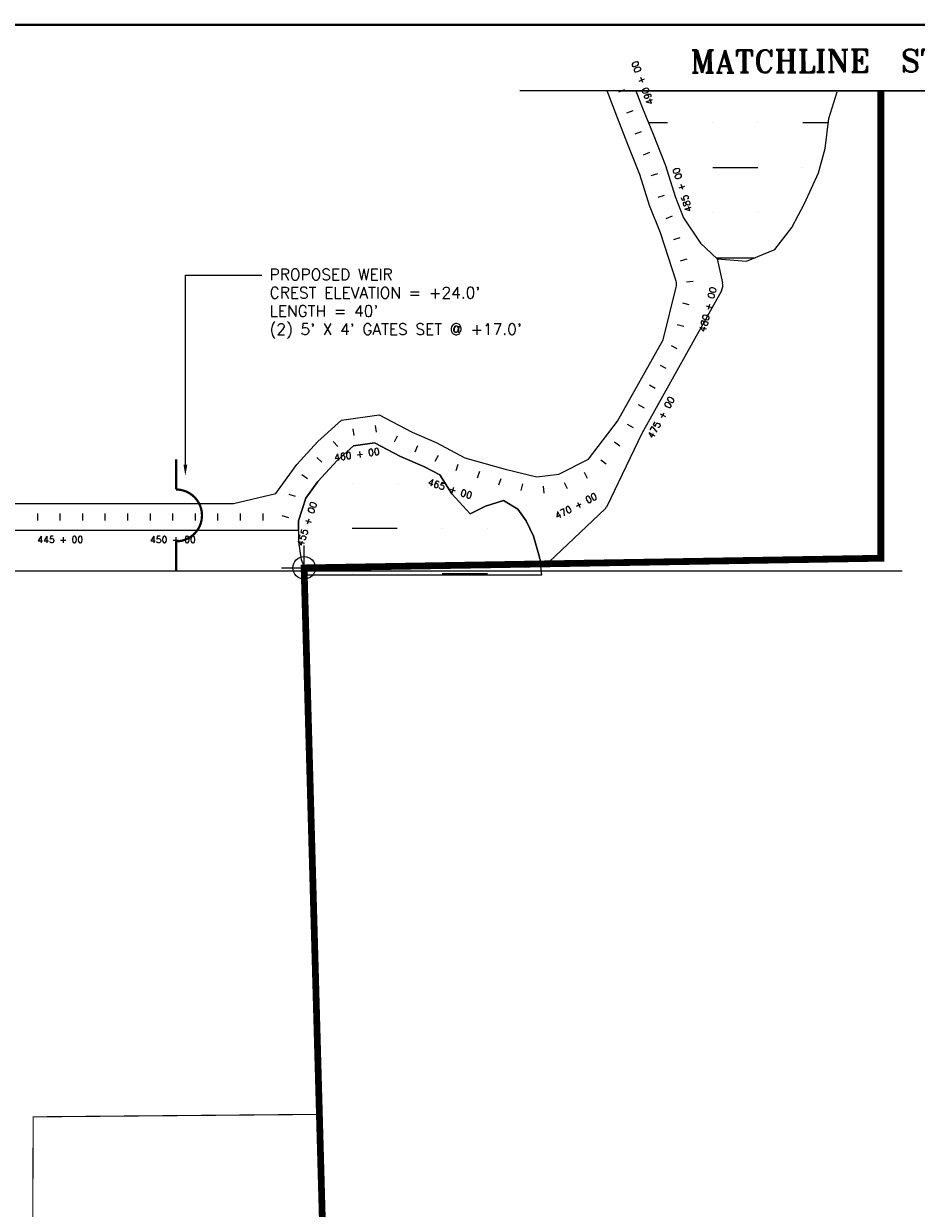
# Model space of a CAD drawing. Extents: x 252033 to 268820, y 783911 to 794638.
# Tile 3 of 5: x 256142 to 260104, y 789384 to 794638. Entities that reach past the tile are written whole.
import ezdxf
from ezdxf.enums import TextEntityAlignment as Align

# ---------------------------------------------------------------- set-up
doc = ezdxf.new("R2010")
doc.units = 0
doc.header["$LTSCALE"] = 800
doc.header["$PDMODE"] = 34
doc.header["$PDSIZE"] = 100
doc.linetypes.add('CENTER', pattern=[0])
doc.linetypes.add('DASHED', pattern=[0])
doc.layers.get('0').update_dxf_attribs({"linetype": 'CONTINUOUS'})
for name, color, linetype in [('BORDER', 1, 'CONTINUOUS'), ('HATCH', 3, 'CONTINUOUS'), ('MAJROADS', 9, 'CONTINUOUS'), ('MATCH', 6, 'CONTINUOUS'), ('PLAKES', 5, 'CONTINUOUS'), ('SEC', 2, 'CONTINUOUS'), ('STATIONS', 7, 'CONTINUOUS'), ('STRUCTTEXT', 7, 'CONTINUOUS'), ('STRUCTURES', 1, 'CONTINUOUS'), ('SUBBASINS', 6, 'DASHED'), ('SURVCENTER', 7, 'CENTER'), ('WL-PRESERVE', 14, 'CONTINUOUS'), ('WSHEDS', 11, 'CONTINUOUS')]:
    doc.layers.add(name, color=color, linetype=linetype)
doc.styles.get("Standard").update_dxf_attribs({"font": 'ROMANT'})

# ---------------------------------------------------------------- blocks, each defined once
blk = doc.blocks.new('FCSTA')
at = {"color": 0}
blk.add_attdef('FCSTA', text='', height=1, dxfattribs=at).set_placement((0, 0), align=Align.MIDDLE)
blk = doc.blocks.new('FCSTCK')
at = {"layer": 'SURVCENTER', "color": 0}
blk.add_line((0, -0.5), (0, 0.5), dxfattribs=at)
blk = doc.blocks.new('*X')
at = {"color": 0}
for p, q in [((257600, 792600), (257600, 792600)), ((257800, 792600), (257800, 792600)), ((258000, 792600), (258011.9, 792600)), ((257400, 792400), (257400, 792400)), ((257600, 792400), (257800, 792400)), ((258000, 792400), (258000, 792400)), ((258200, 792400), (258200, 792400)), ((257399.6, 792200), (257400, 792200)), ((257600, 792200), (257600, 792200)), ((257800, 792200), (257800, 792200)), ((258000, 792200), (258200, 792200)), ((258400, 792200), (258400, 792200))]:
    blk.add_line(p, q, dxfattribs=at)
blk = doc.blocks.new('WEIR')
at = {"layer": 'STRUCTURES', "color": 0, "const_width": 20}
blk.add_lwpolyline([(0, 498), (0, 230, -1), (0, -230), (0, -498)], format="xyb", dxfattribs=at)

msp = doc.modelspace()

# ---------------------------------------------------------------- linework, layer by layer
at = {"layer": 'BORDER', "color": 0, "const_width": 10}
msp.add_lwpolyline([(252064.6, 784172.9), (268814.6, 784172.9), (268814.6, 794632.9), (252064.6, 794632.9)], close=True, dxfattribs=at)
at = {"layer": 'HATCH', "color": 0}
for p, q in [((258914.4, 794200), (259000, 794200)), ((259200, 794200), (259200, 794200)), ((259400, 794200), (259400, 794200)), ((259600, 794200), (259713.8, 794200)), ((259000, 794000), (259000, 794000)), ((259200, 794000), (259400, 794000)), ((259600, 794000), (259600, 794000)), ((259200, 793800), (259200, 793800)), ((259400, 793800), (259400, 793800)), ((259215, 793600), (259388.6, 793600))]:
    msp.add_line(p, q, dxfattribs=at)
at = {"layer": 'MAJROADS', "color": 0}
msp.add_line((253304.4, 792210.3), (260041.3, 792210.9), dxfattribs=at)
at = {"layer": 'MATCH', "color": 0}
for points in [[(261312.3, 794339.4), (258344.2, 794339.4)], [(258795.3, 794339.4), (261326.5, 794339.4)]]:
    msp.add_lwpolyline(points, dxfattribs=at)
at = {"layer": 'PLAKES', "color": 0}
for p, q in [((258888.9, 794263.6), (258935.5, 794147.2)), ((258935.5, 794147.2), (258990.4, 794009.1)), ((258990.4, 794009.1), (259032.8, 793871.7)), ((259032.8, 793871.7), (259070.9, 793776.9)), ((259070.9, 793776.9), (259145.7, 793665.2)), ((259145.7, 793665.2), (259220, 793595.3)), ((259220, 793595.3), (259244, 793488.7)), ((259238.9, 793453.3), (258885.4, 792821)), ((257448.3, 792785.5), (257553, 792879.4)), ((257553, 792879.4), (257720, 792903.2)), ((257720, 792903.2), (257865.6, 792826.5)), ((257865.6, 792826.5), (257973.2, 792781)), ((258885.4, 792821), (258728.1, 792493.5)), ((257354.6, 792683.1), (257448.3, 792785.5)), ((257973.2, 792781), (258099.7, 792713.1)), ((257261.3, 792554.3), (257354.6, 792683.1)), ((257072.9, 792509.9), (257261.3, 792554.3)), ((253446.6, 792509.9), (257072.9, 792509.9)), ((257362.3, 792389.9), (253304.4, 792389.9)), ((257361.4, 792432.5), (257362.3, 792389.9)), ((258432.1, 792266.8), (258431.6, 792271.7))]:
    msp.add_line(p, q, dxfattribs=at)
msp.add_lwpolyline([(258099.7, 792713.1), (258278.3, 792662.4), (258419.9, 792627.8), (258517, 792640), (258649.2, 792706.1), (258777.9, 792874.6), (258979.7, 793235.5), (259038.3, 793468.8, 0.140631), (259037.4, 793496.4), (258968.4, 793710.2), (258919.6, 793831.6), (258877.1, 793969.2), (258824, 794102.7), (258777.3, 794219.7), (258731, 794339.4)], format="xyb", dxfattribs=at)
for points in [[(258431.6, 792271.7), (258404.3, 792364.6), (258372.8, 792433.4), (258335, 792484.6), (258272, 792522.5), (258192.2, 792498.1), (258123, 792464.2), (258042.1, 792552.1), (257988.9, 792636.4), (257921.3, 792672.7), (257814.2, 792718), (257698.5, 792778.9), (257606, 792765.8), (257532.8, 792700.1), (257447.7, 792607.2), (257393.9, 792532.9), (257361.4, 792432.5)], [(258722.7, 792486.2), (258474.2, 792251.3)]]:
    msp.add_lwpolyline(points, dxfattribs=at)
for centre, radius, start, end in [((259195.2, 793477.7), 50, 330.7963, 12.6738), ((258705.5, 792504.4), 25, 313.3816, 334.3364), ((258457, 792269.4), 25, 186.1541, 313.3816)]:
    msp.add_arc(centre, radius, start, end, dxfattribs=at)
at = {"layer": 'SEC', "color": 0}
msp.add_point((257386.6, 792224.2), dxfattribs=at)
at = {"layer": 'STRUCTTEXT', "color": 0}
for p, q in [((256859.7, 792682.2), (256859.7, 793522.2)), ((256859.7, 793522.2), (257199.6, 793522.2))]:
    msp.add_line(p, q, dxfattribs=at)
msp.add_solid([(256868.1, 792682.2), (256851.4, 792682.2), (256859.7, 792632.2)], dxfattribs=at)
at = {"layer": 'SUBBASINS', "color": 0, "linetype": 'DASHED', "const_width": 5}
msp.add_lwpolyline([(256182.2, 789272.9), (256184.3, 789789.6), (257454.5, 789800.6), (257386.6, 792224.2), (259946.3, 792267.1)], dxfattribs=at)
at = {"layer": 'WL-PRESERVE', "color": 0}
msp.add_lwpolyline([(258859.6, 794339.4), (258888.9, 794263.6), (258935.5, 794147.2), (258990.4, 794009.1), (259032.8, 793871.7), (259070.9, 793776.9), (259145.7, 793665.2), (259220, 793595.3), (259349.9, 793584.1), (259476.4, 793636), (259551.8, 793733.8), (259607.8, 793840.4), (259670, 793976.1), (259699.4, 794083.9), (259715.9, 794217.2), (259752.3, 794335.2)], dxfattribs=at)
msp.add_lwpolyline([(257402.7, 792192.1), (257375.7, 792260.2), (257363.4, 792339.5), (257361.4, 792432.5), (257393.9, 792532.9), (257447.7, 792607.2), (257532.8, 792700.1), (257606, 792765.8), (257698.5, 792778.9), (257814.2, 792718), (257921.3, 792672.7), (257988.9, 792636.4), (258042.1, 792552.1), (258123, 792464.2), (258192.2, 792498.1), (258272, 792522.5), (258335, 792484.6), (258372.8, 792433.4), (258404.3, 792364.6), (258431.6, 792271.7), (258440.3, 792191.4)], close=True, dxfattribs=at)
at = {"layer": 'WSHEDS', "color": 0, "const_width": 30}
msp.add_lwpolyline([(259946.3, 794339.4), (259946.3, 792267.1), (257386.6, 792224.2), (257469.3, 789272.9)], dxfattribs=at)

# ---------------------------------------------------------------- block references
at = {"layer": 'HATCH', "color": 0}
msp.add_blockref('*X', (0, 0), dxfattribs=at)
at = {"layer": 'STATIONS', "color": 0, "xscale": 30, "yscale": 30, "zscale": 30}
for p, rotation, values in [((258888.6, 794375.5), 111, {'FCSTA': '490 + 00'}), ((259065.7, 793900.8), 107, {'FCSTA': '485 + 00'}), ((259178.7, 793370.9), 76, {'FCSTA': '480 + 00'}), ((258970.8, 792891.8), 61, {'FCSTA': '475 + 00'}), ((257621, 792727.5), 8, {'FCSTA': '460 + 00'}), ((258034.7, 792575.2), 342, {'FCSTA': '465 + 00'}), ((258593.4, 792499.2), 27, {'FCSTA': '470 + 00'}), ((257399.3, 792419.5), 72, {'FCSTA': '455 + 00'})]:
    msp.add_blockref('FCSTA', p, dxfattribs=dict(at, rotation=rotation)).add_auto_attribs(values)
for p, rotation in [((258795.3, 794339.4), 111), ((258795.3, 794339.4), 111), ((258831.3, 794246.2), 111), ((258868.4, 794153.3), 112), ((258905.4, 794060.4), 112), ((258940.6, 793966.9), 107), ((258970.2, 793871.3), 107), ((258970.2, 793871.3), 107), ((259005.8, 793777.9), 112), ((259039.9, 793684), 108), ((259070.6, 793588.8), 108), ((259099.2, 793493.1), 96.00000000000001), ((259081.7, 793395.3), 76), ((259081.7, 793395.3), 76), ((259057.3, 793298.3), 76), ((259029.9, 793202.5), 61), ((258981.1, 793115.2), 61), ((258932.3, 793027.9), 61), ((258883.6, 792940.6), 61), ((258883.6, 792940.6), 61), ((257606.9, 792826.5), 8), ((257606.9, 792826.5), 8), ((257705.9, 792840.6), 8), ((258834.8, 792853.3), 61), ((257525.7, 792774.3), 42), ((257794.8, 792796), 332.0000000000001), ((257885, 792753.2), 337), ((258775.7, 792772.8), 53), ((257454.9, 792703.9), 48), ((257975.8, 792711.5), 332.0000000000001), ((258066.4, 792670), 342), ((258066.4, 792670), 342), ((258161.3, 792638.3), 342), ((258715, 792693.3), 53), ((257389.2, 792628.6), 54), ((258256.1, 792606.7), 342), ((258548.7, 792588.7), 27), ((258548.7, 792588.7), 27), ((258638.1, 792633.4), 27), ((257334.9, 792545.4), 72), ((258353.1, 792582.4), 346), ((258451, 792571.2), 7), ((257304.1, 792450.3), 72), ((257304.1, 792450.3), 72)]:
    msp.add_blockref('FCSTCK', p, dxfattribs=dict(at, rotation=rotation))
for p in [(256204.4, 792450), (256304.4, 792450), (256304.4, 792450), (256404.4, 792450), (256504.4, 792450), (256604.4, 792450), (256704.4, 792450), (256804.4, 792450), (256804.4, 792450), (256904.4, 792449.9), (257004.4, 792449.9), (257104.4, 792449.9), (257204.4, 792449.9)]:
    msp.add_blockref('FCSTCK', p, dxfattribs=at)
for p, values in [((256304.4, 792350), {'FCSTA': '445 + 00'}), ((256804.4, 792350), {'FCSTA': '450 + 00'})]:
    msp.add_blockref('FCSTA', p, dxfattribs=at).add_auto_attribs(values)
at = {"layer": 'STRUCTURES', "color": 0, "xscale": 0.5, "yscale": 0.5, "zscale": 0.5}
msp.add_blockref('WEIR', (256818.5, 792457), dxfattribs=at)

# ---------------------------------------------------------------- texts
at = {"layer": 'MATCH', "color": 0}
msp.add_text('MATCHLINE  STA.  490+00', height=100, rotation=0.2395, dxfattribs=at).set_placement((259101.3, 794419.8))
at = {"layer": 'STRUCTTEXT', "color": 0}
for s, p in [('PROPOSED WEIR ', (257233.6, 793500.6)), ("CREST ELEVATION = +24.0'", (257233.6, 793419.7)), ("LENGTH = 40'", (257233.6, 793338.7)), ("(2) 5' X 4' GATES SET @ +17.0'", (257233.6, 793257.8))]:
    msp.add_text(s, height=50, dxfattribs=at).set_placement(p)

doc.saveas('drawing.dxf')
